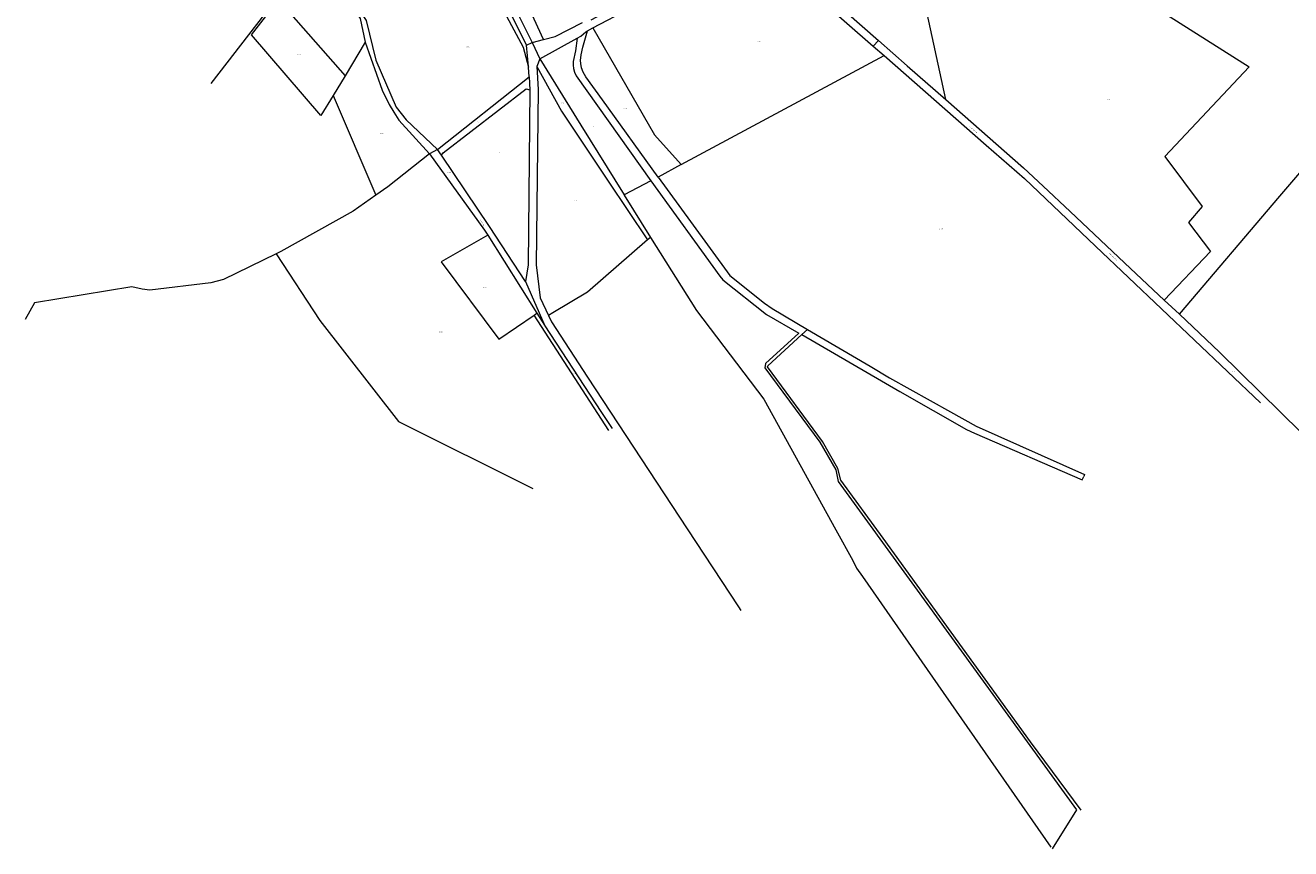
# Model space of a CAD drawing. Header units: metres. Extents: x 200548 to 205192, y 394703 to 399160.
# Tile 1 of 38: x 200774 to 202102, y 394703 to 395568. Entities that reach past the tile are written whole.
import ezdxf
from ezdxf.enums import TextEntityAlignment as Align
from ezdxf.lldxf.tags import DXFTag

# ---------------------------------------------------------------- set-up
doc = ezdxf.new("R2010")
doc.units = ezdxf.units.M
doc.layers.get('0').update_dxf_attribs({"lineweight": 25})
for name, color, linetype, lineweight in [('B-WE-KG-GRENS_PERCEEL-G', 150, 'KG-PERCEEL', 18), ('B-WE-KG-GRENS_PERCEEL-S', 150, 'Continuous', 25), ('B-WE-OG-BEBOUWING_STRAATNAAM-T18', 10, 'Continuous', 18)]:
    doc.layers.add(name, color=color, linetype=linetype, lineweight=lineweight)
doc.styles.add('NLCS-ISO', font='NLCS-ISO.ttf')
doc.styles.add('NLCS-ISO-M500-T18', font='NLCS-ISO.ttf', dxfattribs={"height": 0.9})
doc.styles.get("Standard").update_dxf_attribs({"font": 'NLCS-ISO.ttf'})
tags = doc.linetypes.add('KG-PERCEEL', pattern='A,5.5,-2,["P",Standard,S=1.8,R=0,X=-0.5,Y=-0.9],-2,5.5,-2,[5,NLCS.shx,S=0.75,R=0,X=0,Y=0],-2', length=19).pattern_tags.tags
tags[6] = DXFTag(74, 10)

# ---------------------------------------------------------------- blocks, each defined once
blk = doc.blocks.new('SKG-PERCEELNUMMER-SO')
at = {"style": 'NLCS-ISO', "oblique": 10, "flags": 1}
for tag, p in [('GEMEENTECODE', (0, 2.6)), ('PERCEELGROOTTE', (0, -2.4))]:
    blk.add_attdef(tag, text='', height=1.8, dxfattribs=at).set_placement(p, align=Align.MIDDLE_CENTER)
at = {"style": 'NLCS-ISO', "oblique": 10}
blk.add_attdef('SECTIE', text='', height=1.8, dxfattribs=at).set_placement((-0.5, 0), align=Align.MIDDLE_RIGHT)
blk.add_attdef('PERCEELNUMMER', text='', height=1.8, dxfattribs=at).set_placement((0.5, 0), align=Align.MIDDLE_LEFT)

msp = doc.modelspace()

# ---------------------------------------------------------------- linework, layer by layer
at = {"layer": 'B-WE-KG-GRENS_PERCEEL-G', "flags": 128}
for points in [[(201046.634, 395929.355), (201052.082, 395922.231), (201061.385, 395908.262), (201073.115, 395889.23), (201087.435, 395872.83), (201102.922, 395857.504), (201123.104, 395839.68), (201149.892, 395816.299), (201164.193, 395802.178), (201173.46, 395792.283), (201186.06, 395774.778), (201192.819, 395764.155), (201199.209, 395754.155), (201233.721, 395682.142), (201268.248, 395610.935), (201299.979, 395546.99)], [(201317.853, 395553.128), (201290.651, 395612.917), (201264.471, 395665.578), (201254.01, 395687.142), (201226.468, 395744.627), (201211.041, 395777.416), (201199.74, 395797.367)], [(201181.983, 395792.971), (201182.01, 395792.942), (201197.932, 395770.505), (201202.565, 395760.97), (201213.761, 395738.502), (201217.541, 395730.18), (201241.848, 395681.404), (201250.604, 395663.248), (201278.027, 395606.203), (201305.959, 395550.077)], [(201740.266, 395489.984), (201717.911, 395593.29), (201834.814, 395666.371), (202058.998, 395524.257), (201970.26, 395430.267), (202009.627, 395377.686), (201995.335, 395360.813), (202018.128, 395330.436), (201969.599, 395279.431)], [(201072.097, 395657.15), (201125.614, 395575.159), (201130.862, 395550.28), (201130.879, 395550.231)], [(201367.865, 395573.815), (201456.25, 395620.519), (201500.513, 395643.562), (201515.534, 395648.413), (201533.42, 395649.628), (201551.534, 395646.983), (201563.15, 395642.274), (201573.3, 395636.132), (201586.834, 395625.083), (201669.836, 395551.902)], [(201369.714, 395565.196), (201447.314, 395606.374), (201479.318, 395623.56), (201503.03, 395635.357), (201517.284, 395640.211), (201532.12, 395641.566), (201549.723, 395638.875), (201559.153, 395634.817), (201568.95, 395628.932), (201581.211, 395618.845), (201664.279, 395546.047)], [(201058.479, 395627.032), (201056.07, 395620.342), (200968.696, 395506.938)], [(201254.823, 395623.344), (201269.184, 395596.152), (201296.487, 395544.862), (201302.385, 395524.127)], [(201107.1, 395611.285), (201131.983, 395573.141), (201141.788, 395531.366), (201163.164, 395481.857), (201173.661, 395468.853), (201206.727, 395437.596)], [(201011.468, 395557.841), (201011.498, 395557.88), (201039.886, 395594.793)], [(201039.886, 395594.793), (201109.635, 395514.837)], [(201317.853, 395553.128), (201330.16, 395556.275), (201358.815, 395570.776)], [(201097.09, 395494.324), (201084.298, 395473.406), (201011.468, 395557.841)], [(201313.987, 395532.913), (201353.377, 395554.568)], [(201353.377, 395554.568), (201351.43, 395541.294), (201349.066, 395529.846), (201349.242, 395526.189), (201349.57, 395522.635), (201350.61, 395518.932), (201352.16, 395514.878), (201430.72, 395404.731)], [(201353.377, 395554.568), (201357.071, 395556.677), (201360.102, 395559.135), (201362.376, 395561.184), (201364.072, 395562.111)], [(201438.367, 395408.59), (201379.81, 395489.757), (201362.43, 395513.828), (201359.805, 395518.943), (201357.999, 395523.351), (201357.106, 395527.766), (201356.781, 395530.863), (201357.656, 395536.915), (201359.279, 395545.106), (201364.072, 395562.111)], [(201364.072, 395562.111), (201369.714, 395565.196)], [(201369.714, 395565.196), (201434.671, 395452.922), (201462.416, 395421.803)], [(201130.879, 395550.231), (201109.635, 395514.837)], [(201130.879, 395550.231), (201148.666, 395499.789), (201156.129, 395484.78), (201160.762, 395476.661), (201165.971, 395468.218), (201198.473, 395433.025)], [(201299.979, 395546.99), (201305.959, 395550.077)], [(201302.385, 395524.127), (201302.349, 395524.802), (201299.979, 395546.99)], [(201305.959, 395550.077), (201317.853, 395553.128)], [(201305.959, 395550.077), (201313.987, 395532.913)], [(201669.836, 395551.902), (201664.279, 395546.047)], [(201664.279, 395546.047), (201675.507, 395536.207)], [(201669.836, 395551.902), (201699.781, 395525.499), (201740.266, 395489.984)], [(201313.987, 395532.913), (201311.144, 395524.866)], [(201313.987, 395532.913), (201357.02, 395463.289), (201402.771, 395389.815)], [(201462.416, 395421.803), (201675.507, 395536.207)], [(201675.507, 395536.207), (201782.766, 395442.028), (201822.926, 395406.972), (201897.409, 395336.011), (202070.796, 395171.743)], [(201985.661, 395264.63), (202091.147, 395388.514), (202211.298, 395529.081)], [(201109.635, 395514.837), (201097.09, 395494.324)], [(201302.922, 395513.884), (201302.385, 395524.127)], [(201311.144, 395524.866), (201312.368, 395500.488), (201310.315, 395316.46), (201314.449, 395281.991), (201323.263, 395263.352)], [(201311.144, 395524.866), (201336.804, 395477.736), (201385.807, 395404.49), (201427.312, 395342.776)], [(201206.727, 395437.596), (201302.922, 395513.884)], [(201210.743, 395431.741), (201212.697, 395433.98), (201299.915, 395501.216), (201303.78, 395500.241)], [(201302.922, 395513.884), (201303.78, 395500.241)], [(201097.09, 395494.324), (201142, 395389.598)], [(201303.78, 395500.241), (201301.88, 395316.353), (201299.148, 395298.91)], [(201740.266, 395489.984), (201821.795, 395418.465), (201842.587, 395399.03), (201870.891, 395372.372), (201934.294, 395312.748), (201969.599, 395279.431)], [(201206.727, 395437.596), (201198.473, 395433.025)], [(201210.743, 395431.741), (201206.727, 395437.596)], [(201198.473, 395433.025), (201154.55, 395398.374), (201142, 395389.598)], [(201198.473, 395433.025), (201256.065, 395352.935), (201259.464, 395347.548)], [(201299.148, 395298.91), (201261.425, 395356.831), (201210.743, 395431.741)], [(201462.416, 395421.803), (201438.367, 395408.59)], [(201438.367, 395408.59), (201472.41, 395361.815), (201513.729, 395305.433), (201550.094, 395276.1), (201558.056, 395270.715), (201595.311, 395248.754)], [(201430.72, 395404.731), (201402.771, 395389.815)], [(201430.72, 395404.731), (201503.012, 395304.654), (201506.34, 395300.763), (201551.949, 395264.173), (201585.965, 395244.68), (201551.11, 395212.756), (201550.275, 395208.281), (201608.085, 395130.42), (201624.783, 395101.268), (201627.503, 395089.094), (201707.665, 394978.874), (201877.669, 394744.2), (201851.914, 394703.431)], [(201142, 395389.598), (201118.27, 395372.842), (201042.396, 395330.346), (201037.35, 395327.907)], [(201402.771, 395389.815), (201402.794, 395389.778), (201430.293, 395345.336)], [(201259.464, 395347.548), (201210.573, 395319.795), (201271.215, 395238.45), (201308.271, 395263.765)], [(201259.464, 395347.548), (201311.088, 395265.689)], [(201427.312, 395342.776), (201364.205, 395287.904), (201327.713, 395265.923), (201323.263, 395263.352)], [(201430.293, 395345.336), (201427.312, 395342.776)], [(201430.293, 395345.336), (201478.553, 395268.476), (201549.419, 395175.305), (201624.88, 395038.332), (201642.714, 395006.039), (201646.779, 394998.091), (201652.93, 394989.395), (201731.842, 394875.625), (201850.686, 394705.19)], [(201037.35, 395327.907), (200982.201, 395301.256), (200968.598, 395297.671), (200904.612, 395289.811), (200896.502, 395290.993), (200885.766, 395293.21), (200783.624, 395276.586), (200773.946, 395258.956)], [(201037.35, 395327.907), (201083.341, 395257.957), (201165.794, 395151.884), (201306.758, 395081.695)], [(201299.148, 395298.91), (201319.423, 395252.497)], [(201969.599, 395279.431), (201985.661, 395264.63)], [(201308.271, 395263.765), (201311.088, 395265.689)], [(201386.758, 395142.374), (201308.271, 395263.765)], [(201311.088, 395265.689), (201318.954, 395253.216), (201319.423, 395252.497)], [(201323.263, 395263.352), (201326.4, 395256.718), (201364.221, 395198.696), (201468.739, 395039.255), (201522.811, 394957.469), (201525.276, 394953.472)], [(201985.661, 395264.63), (202027.679, 395224.762), (202134.715, 395119.337)], [(201319.423, 395252.497), (201378.171, 395162.616), (201389.965, 395144.679)], [(201589.277, 395243.228), (201595.311, 395248.754)], [(201595.311, 395248.754), (201660.877, 395210.105), (201681.228, 395197.891), (201745.373, 395162.078), (201772.143, 395147.008), (201885.918, 395096.469), (201885.118, 395094.382)], [(201882.396, 394743.873), (201829.462, 394815.809), (201674.573, 395029.609), (201630.036, 395090.38), (201627.011, 395102.602), (201611.028, 395131.048), (201553.114, 395209.314), (201553.412, 395210.384), (201589.277, 395243.228)], [(201589.277, 395243.228), (201692.242, 395183.534), (201762.205, 395143.694), (201770.512, 395139.835), (201883.364, 395090.662), (201885.118, 395094.382)]]:
    msp.add_lwpolyline(points, dxfattribs=at)

# ---------------------------------------------------------------- block references
at = {"layer": 'B-WE-KG-GRENS_PERCEEL-S', "xscale": 0.5, "yscale": 0.5, "zscale": 0.5}
for p, values in [((201237.616, 395545.394), {'PERCEELNUMMER': '1196', 'SECTIE': 'D'}), ((201543.495, 395550.845), {'PERCEELNUMMER': '1045', 'SECTIE': 'D'}), ((201060.448, 395537.329), {'PERCEELNUMMER': '258', 'SECTIE': 'D'}), ((201911.03, 395490.284), {'PERCEELNUMMER': '493', 'SECTIE': 'D'}), ((201337.765, 395486.38), {'PERCEELNUMMER': '662', 'SECTIE': 'D'}), ((201402.885, 395480.763), {'PERCEELNUMMER': '1132', 'SECTIE': 'D'}), ((201248.968, 395466.48), {'PERCEELNUMMER': '621', 'SECTIE': 'D'}), ((201371.356, 395461.96), {'PERCEELNUMMER': '1133', 'SECTIE': 'D'}), ((201147.369, 395454.386), {'PERCEELNUMMER': '256', 'SECTIE': 'D'}), ((201270.118, 395434.608), {'PERCEELNUMMER': '620', 'SECTIE': 'D'}), ((201218.068, 395413.341), {'PERCEELNUMMER': '228', 'SECTIE': 'D'}), ((201351.844, 395384.25), {'PERCEELNUMMER': '663', 'SECTIE': 'D'}), ((201734.653, 395354.318), {'PERCEELNUMMER': '1131', 'SECTIE': 'D'}), ((201255.633, 395292.769), {'PERCEELNUMMER': '624', 'SECTIE': 'D'}), ((201209.524, 395245.726), {'PERCEELNUMMER': '1974', 'SECTIE': 'D'}), ((201350.209, 395202.177), {'PERCEELNUMMER': '1975', 'SECTIE': 'D'}), ((202042.602, 395204.258), {'PERCEELNUMMER': '1786', 'SECTIE': 'D'})]:
    msp.add_blockref('SKG-PERCEELNUMMER-SO', p, dxfattribs=at).add_auto_attribs(values)

# ---------------------------------------------------------------- texts
at = {"layer": 'B-WE-OG-BEBOUWING_STRAATNAAM-T18', "style": 'NLCS-ISO-M500-T18'}
for s, rotation, p in [('Nieuwlandsestraat', 318.9, (201769.321, 395458.472)), ('Heikampweg', 304.8, (201253.641, 395360.726)), ('Nieuwlandsestraat', 317, (201916.019, 395324.988))]:
    msp.add_text(s, height=0.9, rotation=rotation, dxfattribs=at).set_placement(p, align=Align.MIDDLE)

doc.saveas('drawing.dxf')
